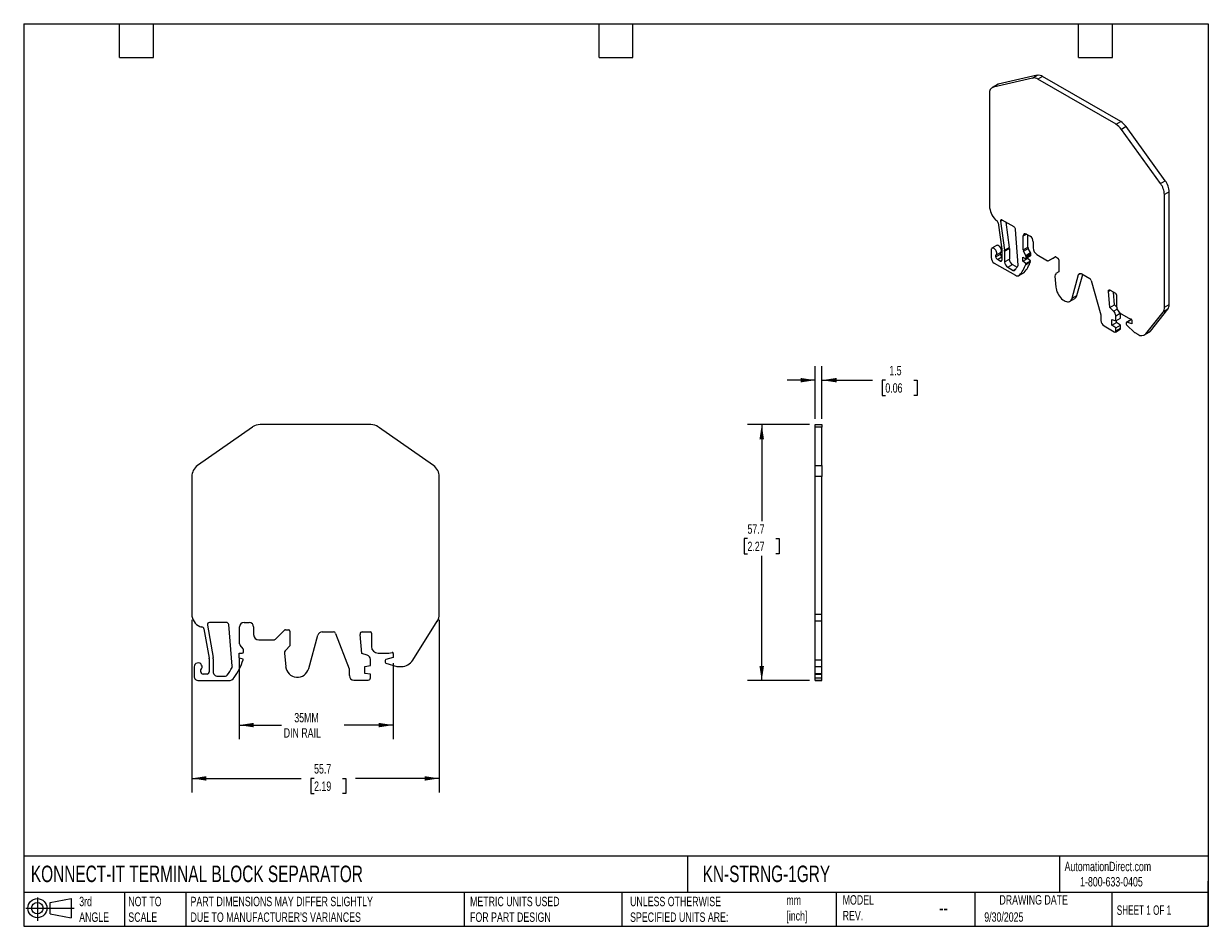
# Model space of a CAD drawing. Header units: millimetres. Extents: x 6 to 273, y 6 to 210.
import ezdxf

# ---------------------------------------------------------------- set-up
doc = ezdxf.new("R2010")
doc.units = ezdxf.units.MM
doc.linetypes.add('SLD-Solid', pattern=[0])
doc.layers.add('DIMENSIONS', color=140, linetype='SLD-Solid', lineweight=25)
doc.layers.add('TEXT', color=140, linetype='SLD-Solid', lineweight=25)
doc.layers.add('SLD-DEFPOINTS', color=7, linetype='Continuous')
doc.styles.add('SLDTEXTSTYLE0', font='TXT', dxfattribs={"width": 0.7})
doc.styles.add('SLDTEXTSTYLE1', font='TXT', dxfattribs={"width": 0.65})
doc.dimstyles.new('SLDDIMSTYLE0', dxfattribs={"dimtxt": 2.158008, "dimasz": 3.302, "dimexe": 0, "dimexo": 0.0625, "dimgap": 0.539502, "dimtad": 0, "dimtih": 1, "dimtoh": 1, "dimdec": 1, "dimrnd": 1e-09, "dimzin": 12, "dimdsep": 46, "dimtxsty": 'SLDTEXTSTYLE0', "dimsah": 1, "dimcen": 0.09, "dimadec": 0, "dimazin": 3, "dimtfac": 1, "dimtdec": 1, "dimtofl": 0, "dimtmove": 0, "dimatfit": 3, "dimfxl": 0, "dimfrac": 2, "dimtolj": 1, "dimtzin": 12, "dimarcsym": 0})
doc.dimstyles.new('SLDDIMSTYLE1', dxfattribs={"dimtxt": 2.158008, "dimasz": 3.302, "dimexe": 0, "dimexo": 0.0625, "dimgap": 0.539502, "dimtad": 0, "dimtih": 1, "dimtoh": 1, "dimdec": 1, "dimrnd": 1e-09, "dimzin": 12, "dimdsep": 46, "dimtxsty": 'SLDTEXTSTYLE0', "dimsah": 1, "dimcen": 0.09, "dimadec": 0, "dimazin": 3, "dimtfac": 1, "dimtdec": 1, "dimtmove": 0, "dimatfit": 0, "dimfxl": 0, "dimfrac": 2, "dimtolj": 1, "dimtzin": 12, "dimarcsym": 0})

# ---------------------------------------------------------------- blocks, each defined once
blk = doc.blocks.new('Block11')
at = {"color": 7, "linetype": 'SLD-Solid', "lineweight": 18}
for p, q in [((0, 2.88), (10.87, 2.88)), ((2.59, 5.31), (2.59, 0)), ((5.48, 4.17), (10.18, 5.03)), ((5.48, 1.6), (5.48, 4.17)), ((10.18, 5.03), (10.18, 0.73)), ((5.48, 1.6), (10.18, 0.73))]:
    blk.add_line(p, q, dxfattribs=at)
for radius in [2.15, 1.29]:
    blk.add_circle((2.59, 2.88), radius, dxfattribs=at)
blk = doc.blocks.new('Block12')
at = {"layer": 'SLD-DEFPOINTS'}
blk.add_blockref('Block11', (0, 0), dxfattribs=at)
blk = doc.blocks.new('_D')
at = {"layer": 'DIMENSIONS'}
for p, q in [((44.2, 75.33), (44.2, 36.47)), ((99.9, 75.33), (99.9, 36.47)), ((44.2, 39.65), (68.81, 39.65)), ((71.73, 39.65), (71.01, 39.65)), ((71.01, 39.65), (71.01, 36.22)), ((78.15, 39.65), (78.87, 39.65)), ((78.87, 39.65), (78.87, 36.22)), ((99.9, 39.65), (81.07, 39.65)), ((71.01, 36.22), (71.73, 36.22)), ((78.87, 36.22), (78.15, 36.22))]:
    blk.add_line(p, q, dxfattribs=at)
for points in [[(44.2, 39.65), (47.5, 39.14), (47.5, 40.15)], [(99.9, 39.65), (96.6, 40.15), (96.6, 39.14)]]:
    blk.add_solid(points, dxfattribs=at)
at = {"layer": 'DIMENSIONS', "char_height": 2.117, "attachment_point": 1, "style": 'SLDTEXTSTYLE0'}
for s, insert in [('55.7', (71.73, 42.86)), ('2.19', (71.73, 38.95))]:
    blk.add_mtext(s, dxfattribs=dict(at, insert=insert))
blk = doc.blocks.new('_D_1')
at = {"layer": 'DIMENSIONS'}
for p, q in [((54.85, 66.58), (54.85, 48.47)), ((89.55, 65.58), (89.55, 48.47)), ((54.85, 51.65), (64.4, 51.65)), ((89.55, 51.65), (78.5, 51.65))]:
    blk.add_line(p, q, dxfattribs=at)
for points in [[(54.85, 51.65), (58.15, 51.14), (58.15, 52.15)], [(89.55, 51.65), (86.25, 52.15), (86.25, 51.14)]]:
    blk.add_solid(points, dxfattribs=at)
at = {"layer": 'DIMENSIONS', "char_height": 2.117, "attachment_point": 1, "style": 'SLDTEXTSTYLE0'}
for s, insert in [('35MM', (67.27, 54.38)), ('DIN RAIL', (64.89, 50.95))]:
    blk.add_mtext(s, dxfattribs=dict(at, insert=insert))
blk = doc.blocks.new('_D_2')
at = {"layer": 'DIMENSIONS'}
for p, q in [((184.57, 120.57), (184.57, 132.47)), ((186.07, 120.57), (186.07, 132.47)), ((184.57, 129.3), (178.22, 129.3)), ((186.07, 129.3), (197.41, 129.3)), ((200.34, 129.3), (199.61, 129.3)), ((199.61, 129.3), (199.61, 125.87)), ((206.75, 129.3), (207.48, 129.3)), ((207.48, 129.3), (207.48, 125.87)), ((199.61, 125.87), (200.34, 125.87)), ((207.48, 125.87), (206.75, 125.87))]:
    blk.add_line(p, q, dxfattribs=at)
for points in [[(184.57, 129.3), (181.26, 129.8), (181.26, 128.79)], [(186.07, 129.3), (189.37, 128.79), (189.37, 129.8)]]:
    blk.add_solid(points, dxfattribs=at)
at = {"layer": 'DIMENSIONS', "char_height": 2.117, "attachment_point": 1, "style": 'SLDTEXTSTYLE0'}
for s, insert in [('1.5', (201.24, 132.51)), ('0.06', (200.34, 128.6))]:
    blk.add_mtext(s, dxfattribs=dict(at, insert=insert))
blk = doc.blocks.new('_D_3')
at = {"layer": 'DIMENSIONS'}
for p, q in [((183.3, 119.3), (169.33, 119.3)), ((172.51, 119.3), (172.51, 97.55)), ((169.3, 93.64), (168.58, 93.64)), ((168.58, 93.64), (168.58, 90.21)), ((175.71, 93.64), (176.44, 93.64)), ((176.44, 93.64), (176.44, 90.21)), ((168.58, 90.21), (169.3, 90.21)), ((172.51, 61.65), (172.51, 89.73)), ((176.44, 90.21), (175.71, 90.21)), ((183.3, 61.65), (169.33, 61.65))]:
    blk.add_line(p, q, dxfattribs=at)
for points in [[(172.51, 119.3), (172, 115.99), (173.02, 115.99)], [(172.51, 61.65), (173.02, 64.95), (172, 64.95)]]:
    blk.add_solid(points, dxfattribs=at)
at = {"layer": 'DIMENSIONS', "char_height": 2.117, "attachment_point": 1, "style": 'SLDTEXTSTYLE0'}
for s, insert in [('57.7', (169.3, 96.85)), ('2.27', (169.3, 92.94))]:
    blk.add_mtext(s, dxfattribs=dict(at, insert=insert))

msp = doc.modelspace()

# ---------------------------------------------------------------- linework, layer by layer
for p, q in [((234.54, 197.93), (225.75, 195.9)), ((233.47, 197.31), (234.54, 197.93)), ((235.75, 197.67), (234.69, 197.06)), ((253.33, 187.52), (235.75, 197.67)), ((225.47, 195.78), (224.41, 195.17)), ((233.47, 197.31), (224.69, 195.28)), ((225.75, 195.9), (224.69, 195.28)), ((252.27, 186.91), (234.69, 197.06)), ((223.79, 193.8), (223.79, 168.49)), ((252.27, 186.91), (253.33, 187.52)), ((254.54, 186.38), (253.48, 185.76)), ((262.27, 173.59), (253.48, 185.76)), ((263.33, 174.2), (254.54, 186.38)), ((262.27, 173.59), (263.33, 174.2)), ((264.23, 171.67), (263.17, 171.06)), ((263.17, 145.75), (263.17, 171.06)), ((264.23, 146.36), (264.23, 171.67)), ((225.73, 164.7), (226.55, 158.8)), ((226.27, 165.06), (226.68, 165.3)), ((226.27, 165.06), (227.18, 158.56)), ((229.31, 163.79), (226.62, 165.34)), ((227.44, 164.86), (228.24, 159.18)), ((230.24, 155.2), (229.66, 163.21)), ((231.39, 161.77), (232.09, 162.18)), ((231.39, 158.66), (231.39, 161.77)), ((232.09, 162.18), (232.93, 161.7)), ((232.45, 159.27), (232.45, 161.97)), ((233.63, 160.47), (233.63, 159.06)), ((224.16, 158.6), (224.16, 156.88)), ((225.4, 159.62), (224.34, 159.01)), ((225.22, 157.09), (226.28, 157.7)), ((225.22, 157.09), (225.22, 157.44)), ((225.24, 157.45), (226.3, 158.06)), ((226.28, 157.7), (226.28, 158.05)), ((226.56, 158.72), (226.56, 156.31)), ((227.18, 158.56), (228.24, 159.18)), ((227.2, 158.36), (228.26, 158.97)), ((227.2, 158.36), (227.2, 155.94)), ((228.26, 158.97), (228.26, 156.55)), ((231.39, 158.66), (232.45, 159.27)), ((231.47, 158.35), (232.53, 158.97)), ((231.94, 157.4), (231.47, 158.35)), ((231.94, 157.4), (233.01, 158.01)), ((232.02, 157.1), (233.08, 157.71)), ((232.02, 156.83), (233.08, 157.44)), ((233.01, 158.01), (232.53, 158.97)), ((233.08, 157.44), (233.08, 157.71)), ((234.48, 157.59), (236.88, 156.2)), ((224.86, 155.66), (229.61, 152.91)), ((225.57, 156.47), (226.56, 157.04)), ((226.21, 156.11), (225.57, 156.47)), ((226.21, 156.11), (226.56, 156.31)), ((227.2, 155.94), (228.26, 156.55)), ((227.9, 154.72), (228.96, 155.33)), ((227.9, 154.72), (229.13, 154.01)), ((228.96, 155.33), (230.01, 154.72)), ((231.32, 156.99), (231.81, 156.71)), ((231.32, 156.09), (231.32, 156.99)), ((231.32, 156.09), (232.38, 156.71)), ((231.95, 155.53), (231.32, 156.09)), ((231.95, 155.53), (233.01, 156.14)), ((231.95, 155.37), (233.01, 155.98)), ((231.95, 155.37), (231.95, 155.53)), ((231.96, 156.69), (233.02, 157.3)), ((232.02, 156.83), (232.02, 157.1)), ((232.38, 156.71), (232.38, 156.93)), ((233.01, 156.14), (232.38, 156.71)), ((233.01, 155.98), (233.01, 156.14)), ((237.03, 156.19), (238.54, 157.06)), ((237.03, 156.19), (238.09, 156.8)), ((238.09, 156.8), (238.54, 157.06)), ((238.69, 157.05), (239.2, 156.75)), ((239.42, 156.38), (239.42, 153.67)), ((229.13, 154.01), (229.73, 154.36)), ((230.41, 152.84), (231.47, 153.45)), ((230.54, 152.94), (231.61, 153.56)), ((238.53, 152.74), (238.73, 150.24)), ((239.42, 153.67), (238.73, 153.28)), ((242.4, 147.75), (243.86, 153.05)), ((243.46, 148.37), (244.77, 153.12)), ((243.86, 153.05), (244.35, 153.34)), ((244.54, 153.26), (246.35, 152.21)), ((246.68, 151.76), (248.86, 144)), ((250.57, 149.32), (250.96, 149.55)), ((250.92, 149.57), (252.16, 148.86)), ((241.92, 147.07), (242.98, 147.69)), ((242.4, 147.75), (243.46, 148.37)), ((250.87, 145.64), (250.57, 149.32)), ((251.94, 146.25), (251.7, 149.13)), ((252.37, 148.49), (252.37, 146.06)), ((250.87, 145.64), (251.94, 146.25)), ((251.73, 144.85), (250.87, 145.64)), ((251.73, 144.85), (252.54, 145.31)), ((252.39, 145.83), (251.94, 146.25)), ((252.23, 143.77), (253.24, 144.36)), ((253.29, 143.29), (253.29, 144.32)), ((253.44, 144.22), (255.15, 143.24)), ((258.96, 139.73), (262.85, 144.64)), ((260.02, 140.34), (263.91, 145.25)), ((263.91, 145.25), (262.85, 144.64)), ((263.17, 145.75), (264.23, 146.36)), ((248.86, 144), (248.86, 142.73)), ((249.57, 141.5), (251.88, 140.17)), ((251.34, 142.98), (252.23, 142.67)), ((251.34, 141.66), (251.34, 142.98)), ((251.34, 141.66), (252.41, 142.27)), ((252.23, 141.06), (251.34, 141.66)), ((252.23, 142.67), (252.23, 143.77)), ((252.23, 142.67), (253.29, 143.29)), ((252.23, 141.06), (253.29, 141.67)), ((252.41, 142.27), (252.41, 142.77)), ((253.29, 141.67), (252.41, 142.27)), ((253.29, 140.98), (253.29, 141.67)), ((254.58, 142.23), (254.58, 141.9)), ((255.69, 142.93), (254.63, 142.32)), ((254.68, 141.69), (256.42, 140.06)), ((254.69, 142.32), (255.75, 142.94)), ((255.85, 142.01), (254.69, 142.32)), ((255.15, 143.24), (255.68, 143.05)), ((255.82, 142.92), (255.75, 142.94)), ((255.85, 142.79), (255.85, 142.01)), ((252.13, 140.14), (253.19, 140.75)), ((252.23, 140.37), (252.23, 141.06)), ((252.23, 140.37), (253.29, 140.98)), ((256.49, 140.01), (257.16, 139.62)), ((258.66, 139.47), (259.72, 140.09)), ((260.02, 140.34), (258.96, 139.73)), ((57.9, 118.75), (45.48, 110.06)), ((84.47, 119.3), (59.62, 119.3)), ((98.62, 110.06), (86.2, 118.75)), ((184.57, 119.3), (186.07, 119.3)), ((184.57, 118.75), (184.57, 119.3)), ((186.07, 118.75), (184.57, 118.75)), ((184.57, 110.06), (184.57, 118.75)), ((186.07, 119.3), (186.07, 118.75)), ((186.07, 110.06), (186.07, 118.75)), ((184.57, 110.06), (186.07, 110.06)), ((184.57, 107.6), (184.57, 110.06)), ((186.07, 110.06), (186.07, 107.6)), ((44.2, 107.6), (44.2, 76.6)), ((99.9, 76.6), (99.9, 107.6)), ((186.07, 107.6), (184.57, 107.6)), ((184.57, 76.6), (184.57, 107.6)), ((186.07, 76.6), (186.07, 107.6)), ((52, 74.75), (48.2, 74.75)), ((55.95, 74.75), (57.12, 74.75)), ((93.94, 66.25), (99.44, 75.01)), ((184.57, 76.6), (186.07, 76.6)), ((184.57, 75.01), (184.57, 76.6)), ((186.07, 75.01), (184.57, 75.01)), ((184.57, 66.25), (184.57, 75.01)), ((186.07, 75.01), (186.07, 76.6)), ((186.07, 66.25), (186.07, 75.01)), ((46.94, 73.33), (48.11, 66.69)), ((47.71, 74.16), (49, 66.85)), ((53.32, 64.89), (52.5, 74.29)), ((54.95, 69.94), (54.95, 73.75)), ((58.12, 73.75), (58.12, 72.02)), ((62.93, 70.9), (65.06, 73.04)), ((65.27, 73.12), (66, 73.12)), ((66.3, 72.82), (66.3, 69.51)), ((73.55, 72.62), (76.11, 72.62)), ((76.58, 72.3), (79.66, 64.34)), ((82.51, 67.77), (82.07, 72.07)), ((82.58, 72.62), (84.33, 72.62)), ((84.63, 72.32), (84.63, 69.35)), ((55.73, 68.79), (55.06, 69.62)), ((59.32, 70.82), (62.71, 70.82)), ((66.3, 69.51), (65.33, 68.54)), ((70.52, 64.37), (72.58, 71.89)), ((54.85, 66.75), (54.85, 67.85)), ((54.85, 67.85), (55.55, 67.85)), ((55.75, 66.51), (54.85, 66.75)), ((55.85, 68.15), (55.85, 68.47)), ((65.04, 67.73), (65.33, 64.81)), ((83.71, 67.4), (82.51, 67.77)), ((86.13, 67.85), (88.55, 67.85)), ((89.55, 66.85), (87.9, 66.41)), ((88.55, 67.85), (89.31, 68)), ((89.55, 67.8), (89.55, 66.85)), ((44.72, 64.75), (44.72, 62.65)), ((46.22, 63.65), (46.22, 64.08)), ((48.12, 66.6), (48.12, 63.65)), ((49.02, 66.6), (49.02, 63.65)), ((55.75, 66.31), (55.75, 66.51)), ((79.66, 64.34), (79.66, 62.78)), ((83.17, 64.84), (84.43, 65.1)), ((83.17, 63.23), (83.17, 64.84)), ((84.43, 65.1), (84.43, 66.44)), ((87.75, 66.21), (87.75, 65.81)), ((87.89, 65.62), (90.35, 64.86)), ((90.44, 64.85), (91.4, 64.85)), ((186.07, 66.25), (184.57, 66.25)), ((184.57, 64.85), (184.57, 66.25)), ((184.57, 64.85), (186.07, 64.85)), ((184.57, 64.84), (184.57, 64.85)), ((184.57, 64.84), (186.07, 64.84)), ((184.57, 63.23), (184.57, 64.84)), ((186.07, 64.85), (186.07, 66.25)), ((186.07, 64.84), (186.07, 64.85)), ((186.07, 63.23), (186.07, 64.84)), ((45.72, 61.65), (52.43, 61.65)), ((47.62, 63.15), (46.72, 63.15)), ((50.02, 62.65), (51.75, 62.65)), ((80.67, 61.78), (83.92, 61.78)), ((84.43, 63.12), (83.17, 63.23)), ((84.43, 62.28), (84.43, 63.12)), ((184.57, 63.23), (186.07, 63.23)), ((184.57, 63.12), (184.57, 63.23)), ((184.57, 63.12), (186.07, 63.12)), ((184.57, 62.28), (184.57, 63.12)), ((184.57, 62.28), (186.07, 62.28)), ((184.57, 61.78), (184.57, 62.28)), ((184.57, 61.78), (186.07, 61.78)), ((184.57, 61.65), (184.57, 61.78)), ((184.57, 61.65), (186.07, 61.65)), ((184.57, 61.65), (186.07, 61.65)), ((186.07, 63.12), (186.07, 63.23)), ((186.07, 62.28), (186.07, 63.12)), ((186.07, 61.78), (186.07, 62.28)), ((186.07, 61.65), (186.07, 61.78))]:
    msp.add_line(p, q)
at = {"flags": 128}
for points in [[(225.47, 195.78), (225.55, 195.83), (225.75, 195.9)], [(226.62, 165.34), (226.54, 165.37), (226.47, 165.39), (226.4, 165.38), (226.35, 165.35), (226.3, 165.3), (226.28, 165.23), (226.26, 165.15), (226.27, 165.06)], [(225.22, 157.44), (225.32, 157.51), (225.39, 157.63), (225.42, 157.79), (225.42, 157.98), (225.38, 158.18), (225.3, 158.38), (225.19, 158.58), (225.05, 158.75), (224.9, 158.89), (224.74, 158.99), (224.59, 159.04), (224.45, 159.04), (224.32, 159), (224.23, 158.9), (224.17, 158.77), (224.16, 158.6)], [(226.3, 158.06), (226.38, 158.13), (226.45, 158.25), (226.49, 158.41), (226.48, 158.59), (226.44, 158.79), (226.36, 158.99), (226.25, 159.19), (226.11, 159.36), (225.96, 159.5), (225.8, 159.6), (225.65, 159.65), (225.51, 159.66), (225.4, 159.62)], [(231.47, 153.45), (231.52, 153.48), (231.61, 153.56)], [(243.86, 153.05), (243.9, 153.15), (243.95, 153.24), (244.03, 153.3), (244.11, 153.34), (244.21, 153.35), (244.31, 153.35), (244.43, 153.31), (244.54, 153.26)], [(238.73, 150.24), (238.77, 149.9), (238.86, 149.55), (238.98, 149.2), (239.14, 148.85), (239.32, 148.51), (239.54, 148.19), (239.78, 147.89), (240.03, 147.63), (240.3, 147.4), (240.57, 147.22), (240.84, 147.08), (241.11, 146.99), (241.37, 146.95), (241.61, 146.96), (241.83, 147.03), (242.02, 147.14), (242.18, 147.3), (242.31, 147.51), (242.4, 147.75)], [(250.57, 149.32), (250.57, 149.41), (250.58, 149.48), (250.61, 149.55), (250.66, 149.59), (250.71, 149.61), (250.78, 149.62), (250.85, 149.61), (250.92, 149.57)], [(254.69, 142.32), (254.67, 142.33), (254.65, 142.33), (254.63, 142.32), (254.61, 142.31), (254.6, 142.29), (254.59, 142.27), (254.59, 142.25), (254.58, 142.23)], [(259.72, 140.09), (259.86, 140.18), (260.02, 140.34)]]:
    msp.add_lwpolyline(points, dxfattribs=at)
for centre, radius, start, end in [((234.81, 196.23), 1.71, 56.6986, 99.2317), ((225.14, 193.99), 1.37, 109.1554, 188.1294), ((233.75, 195.62), 1.71, 56.6986, 99.2317), ((250.15, 183.44), 4.06, 34.8517, 58.6072), ((251.21, 184.06), 4.06, 34.8517, 58.6072), ((258.64, 170.87), 4.53, 2.4439, 36.9213), ((259.71, 171.48), 4.53, 2.4439, 36.9213), ((228.46, 168.72), 4.68, 182.8443, 223.9087), ((226.01, 166.3), 1.24, 221.7558, 239.2154), ((224.95, 164.58), 0.782, 8.6904, 57.0932), ((228.89, 163.13), 0.777, 5.689, 57.1991), ((231.82, 161.84), 0.437, 50.7967, 189.214), ((232.1, 160.4), 1.54, 2.6055, 57.3945), ((227.05, 157.73), 0.774, 182.6306, 230.6932), ((226.03, 158.72), 0.534, 0.1616, 8.1356), ((225.7, 158.35), 1.49, 0.1652, 8.1386), ((226.76, 158.96), 1.49, 0.1652, 8.1386), ((232.08, 158.68), 0.696, 181.6326, 207.6718), ((231.33, 157.08), 0.696, 1.6326, 27.6718), ((233.14, 159.29), 0.696, 181.6326, 207.6718), ((232.39, 157.69), 0.696, 1.6326, 27.6718), ((232.94, 157.43), 0.148, 305.0133, 6.2988), ((235.47, 159.14), 1.84, 182.6055, 237.3945), ((225.69, 156.95), 1.54, 182.6054, 237.3946), ((225.98, 157.12), 0.768, 182.6056, 237.3945), ((226.34, 156.27), 0.218, 230.7967, 9.214), ((228.73, 156.01), 1.54, 182.6043, 237.3946), ((229.79, 156.62), 1.54, 182.6043, 237.3946), ((225.34, 158.07), 5.74, 315.0993, 327.6927), ((229.9, 155.16), 0.338, 330.7454, 6.7773), ((225.08, 157.74), 7.27, 318.6995, 340.9301), ((226.15, 158.35), 7.27, 318.6995, 340.9301), ((231.89, 156.81), 0.131, 230.7967, 9.214), ((236.97, 156.33), 0.151, 234.3818, 294.3139), ((238.6, 156.92), 0.151, 54.3818, 114.3139), ((238.96, 156.36), 0.461, 2.6055, 57.3945), ((229.27, 154.19), 0.23, 232.176, 308.7344), ((230.06, 153.48), 0.725, 231.7287, 311.8985), ((239.06, 152.84), 0.543, 127.2794, 191.2769), ((245.93, 151.56), 0.781, 15.1999, 57.1269), ((242.41, 148.6), 1.07, 301.8343, 347.439), ((251.91, 148.47), 0.461, 2.6055, 57.3945), ((250.66, 143.69), 1.57, 2.9269, 47.3078), ((254.68, 146.17), 2.31, 182.6055, 237.3945), ((261.39, 145.67), 1.79, 324.7672, 2.7388), ((262.45, 146.28), 1.79, 324.7672, 2.7388), ((250.41, 142.8), 1.54, 182.6055, 237.3945), ((254.9, 141.92), 0.313, 182.924, 227.0752), ((255.56, 142.78), 0.295, 1.7692, 64.7751), ((255.73, 142.86), 0.0806, 71.8504, 118.3616), ((252.02, 140.34), 0.219, 230.7967, 9.214), ((253.05, 140.96), 0.248, 305.0133, 6.2988), ((256.66, 140.31), 0.347, 226.533, 239.5602), ((258, 140.67), 1.34, 231.2109, 315.7683), ((59.62, 116.3), 3, 90, 125), ((84.47, 116.3), 3, 55, 90), ((47.2, 107.6), 3, 125, 180), ((96.9, 107.6), 3, 0, 55), ((47.2, 76.6), 3, 180, 247.2572), ((48.2, 74.25), 0.5, 90.0005, 189.9961), ((52, 74.25), 0.5, 5, 90), ((55.95, 73.75), 1, 90, 180), ((57.12, 73.75), 1, 0, 90), ((96.9, 76.6), 3, 327.8612, 0), ((46.45, 74.75), 1, 245.8086, 270), ((46.45, 73.25), 0.5, 10, 90), ((59.32, 72.02), 1.2, 180, 270), ((65.27, 72.82), 0.3, 90, 135), ((66, 72.82), 0.3, 0, 90), ((73.55, 71.62), 1, 90, 164.6611), ((76.11, 72.12), 0.5, 21.1871, 90), ((82.58, 72.12), 0.506, 90, 185.7628), ((84.33, 72.32), 0.3, 0, 90), ((55.45, 69.94), 0.5, 180, 219.1495), ((62.71, 71.12), 0.3, 270, 315), ((86.13, 69.35), 1.5, 180, 270), ((47.62, 66.6), 0.5, 359.9961, 9.9961), ((47.62, 66.6), 1.4, 0.0002, 10.0002), ((55.55, 68.15), 0.3, 270, 0), ((55.35, 68.47), 0.5, 0, 39.1495), ((66.04, 67.83), 1, 134.9999, 185.5496), ((83.42, 66.44), 1, 0, 73.1679), ((89.35, 67.8), 0.2, 0, 101.3099), ((45.62, 64.75), 0.9, 311.8104, 179.9999), ((40.09, 71.7), 14.96, 323.7517, 331.737), ((52.83, 64.85), 0.5, 331.7369, 4.9998), ((40.09, 71.7), 16.56, 325.6089, 341.001), ((67.96, 65.07), 2.65, 185.5496, 344.6611), ((87.95, 66.21), 0.2, 105.0001, 180), ((87.95, 65.81), 0.2, 180, 252.766), ((90.44, 65.15), 0.3, 252.766, 270), ((91.4, 67.85), 3, 270, 327.8612), ((45.72, 62.65), 1, 179.9999, 270.0001), ((46.72, 63.65), 0.5, 180.0002, 270), ((47.62, 63.65), 0.5, 270, 0), ((50.02, 63.65), 1, 179.9981, 270), ((51.75, 63.15), 0.5, 270, 323.7517), ((52.43, 63.25), 1.6, 270, 325.6089), ((80.67, 62.78), 1, 180, 270), ((83.92, 62.28), 0.502, 270, 0)]:
    msp.add_arc(centre, radius, start, end)
at = {"layer": 'TEXT'}
for p, q in [((6.35, 209.55), (273.05, 209.55)), ((6.35, 209.55), (6.35, 6.35)), ((27.94, 201.93), (27.94, 209.55)), ((35.56, 201.93), (35.56, 209.55)), ((135.89, 201.93), (135.89, 209.55)), ((143.51, 201.93), (143.51, 209.55)), ((243.84, 201.93), (243.84, 209.55)), ((251.46, 201.93), (251.46, 209.55)), ((273.05, 209.55), (273.05, 6.35)), ((27.94, 201.93), (35.56, 201.93)), ((135.89, 201.93), (143.51, 201.93)), ((243.84, 201.93), (251.46, 201.93)), ((273.05, 22.13), (6.35, 22.13)), ((155.76, 22.13), (155.76, 13.97)), ((239.58, 22.13), (239.58, 13.97)), ((273.05, 6.35), (273.05, 16.51)), ((273.05, 13.97), (6.35, 13.97)), ((29.04, 13.97), (29.04, 6.35)), ((42.84, 13.97), (42.84, 6.35)), ((105.48, 13.97), (105.48, 6.35)), ((141, 13.97), (141, 6.35)), ((189.3, 13.97), (189.3, 6.35)), ((220.47, 13.97), (220.47, 6.35)), ((251.35, 13.97), (251.35, 6.35)), ((6.35, 6.35), (273.05, 6.35))]:
    msp.add_line(p, q, dxfattribs=at)

# ---------------------------------------------------------------- block references
at = {"layer": 'SLD-DEFPOINTS'}
msp.add_blockref('Block12', (6.84, 7.55), dxfattribs=at)

# ---------------------------------------------------------------- texts
at = {"layer": 'TEXT'}
for s, insert, char_height, attachment_point, style in [('KONNECT-IT TERMINAL BLOCK SEPARATOR', (7.97, 20.01), 3.7042, 1, 'SLDTEXTSTYLE0'), ('KN-STRNG-1GRY', (159.21, 20.01), 3.7042, 1, 'SLDTEXTSTYLE0'), ('AutomationDirect.com', (240.69, 20.88), 2.1167, 1, 'SLDTEXTSTYLE0'), ('1-800-633-0405', (244.19, 17.44), 2.1167, 1, 'SLDTEXTSTYLE0'), ('MODEL ^JREV.', (190.73, 13.36), 2.1167, 1, 'SLDTEXTSTYLE0'), ('DRAWING DATE', (233.73, 13.36), 2.1167, 2, 'SLDTEXTSTYLE0'), ('3rd^JANGLE', (18.85, 13), 2.117, 1, 'SLDTEXTSTYLE0'), ('NOT TO^JSCALE', (29.91, 13), 2.1167, 1, 'SLDTEXTSTYLE0'), ("PART DIMENSIONS MAY DIFFER SLIGHTLY ^JDUE TO MANUFACTURER'S VARIANCES", (43.91, 13), 2.1167, 1, 'SLDTEXTSTYLE0'), ('METRIC UNITS USED ^JFOR PART DESIGN', (106.85, 13), 2.1167, 1, 'SLDTEXTSTYLE0'), ('UNLESS OTHERWISE ^JSPECIFIED UNITS ARE:', (142.87, 13), 2.1167, 1, 'SLDTEXTSTYLE0'), ('mm^J[inch]', (178.06, 13.3), 2.117, 1, 'SLDTEXTSTYLE0'), ('SHEET 1 OF 1', (252.44, 11.05), 2.1167, 1, 'SLDTEXTSTYLE1'), ('--', (212.43, 12.11), 3.175, 1, 'SLDTEXTSTYLE0'), ('9/30/2025', (222.61, 9.5), 2.117, 1, 'SLDTEXTSTYLE0')]:
    msp.add_mtext(s, dxfattribs=dict(at, insert=insert, char_height=char_height, attachment_point=attachment_point, style=style))

# ---------------------------------------------------------------- dimensions: what is measured, and where the dimension line sits
at = {"layer": 'DIMENSIONS'}
for base, p1, p2, dimstyle, picture, middle in [((186.07, 129.3), (184.57, 119.3), (186.07, 119.3), 'SLDDIMSTYLE1', '_D_2', (203.54, 129.3)), ((44.2, 39.65), (99.9, 76.6), (44.2, 76.6), 'SLDDIMSTYLE0', '_D', (74.94, 39.65))]:
    dim = msp.add_linear_dim(base=base, p1=p1, p2=p2, dimstyle=dimstyle, dxfattribs=at)
    dim.commit()
    dim.dimension.update_dxf_attribs({"geometry": picture, "text_midpoint": middle, "dimtype": 160})
dim = msp.add_linear_dim(base=(172.507841, 61.646962), p1=(184.566, 119.296963), p2=(184.566, 61.646962), angle=90, dimstyle='SLDDIMSTYLE0', dxfattribs=at)
dim.commit()
dim.dimension.update_dxf_attribs({"geometry": '_D_3', "text_midpoint": (172.507841, 93.641454), "dimtype": 160})
dim = msp.add_linear_dim(base=(54.85, 51.65), p1=(89.55, 66.85), p2=(54.85, 67.85), text='35MM\\PDIN RAIL', dimstyle='SLDDIMSTYLE0', dxfattribs=at)
dim.commit()
dim.dimension.update_dxf_attribs({"geometry": '_D_1', "text_midpoint": (71.45, 51.65), "dimtype": 160})

doc.saveas('drawing.dxf')
